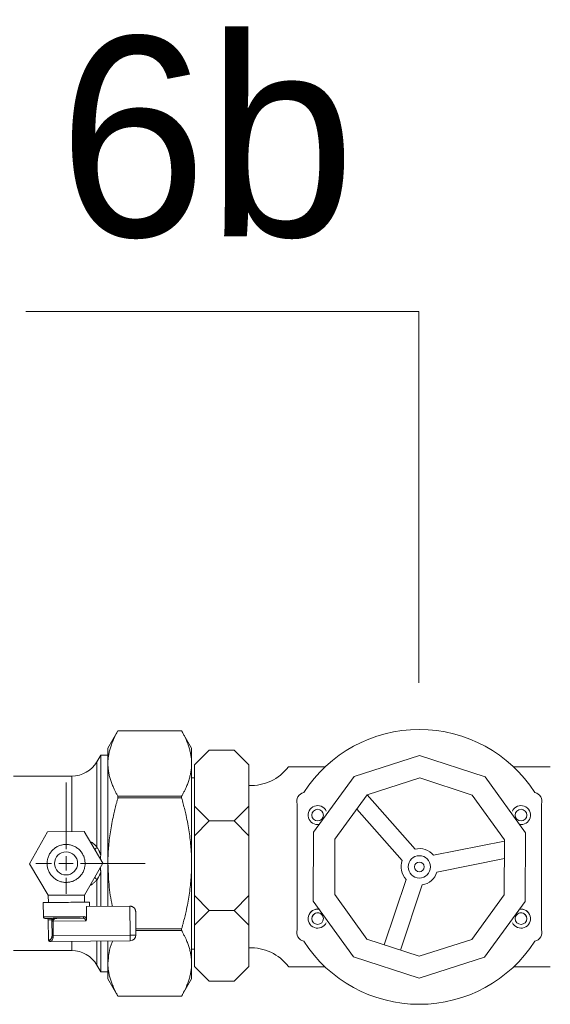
# Model space of a CAD drawing. Extents: x -34599 to 125690, y -105249 to 21518.
# Tile 37 of 64: x 113170 to 113321, y -36285 to -36005. Entities that reach past the tile are written whole.
import ezdxf

# ---------------------------------------------------------------- set-up
doc = ezdxf.new("R2010")
doc.units = 0
doc.header["$MEASUREMENT"] = 0
doc.layers.get('0').update_dxf_attribs({"linetype": 'CONTINUOUS'})
doc.layers.add('armatura', color=54, linetype='CONTINUOUS', lineweight=9)
doc.layers.add('obsypka', color=253, linetype='CONTINUOUS', lineweight=9)
doc.layers.add('tekst', color=7, linetype='CONTINUOUS')
doc.styles.get("Standard").update_dxf_attribs({"font": '-125'})

# ---------------------------------------------------------------- blocks, each defined once
blk = doc.blocks.new('SW_CENTERMARKSYMBOL_1')
at = {"color": 0, "linetype": 'Continuous', "lineweight": 0}
for p, q in [((0, 5), (0, 28.03)), ((-5, 0), (-10.5, 0)), ((0, 0), (-2.5, 0)), ((0, 0), (0, 2.5)), ((0, 0), (0, -2.5)), ((0, 0), (2.5, 0)), ((5, 0), (27.43, 0)), ((0, -5), (0, -10.5))]:
    blk.add_line(p, q, dxfattribs=at)
blk = doc.blocks.new('z2')
at = {"color": 30, "linetype": 'Continuous', "lineweight": 15}
for p, q in [((2510.9, 488.5), (2476.2, 428.4)), ((2510.9, 488.5), (2510.9, 488.5)), ((2731.6, 488.5), (2510.9, 488.5)), ((2731.6, 488.5), (2510.9, 488.5)), ((2731.6, 488.5), (2731.6, 488.5)), ((2766.3, 428.4), (2731.6, 488.5)), ((2451.2, 404.4), (2437.7, 381)), ((2437.7, 86), (2437.7, 381)), ((2451.2, 57.8), (2451.2, 404.4)), ((2476.2, 404.4), (2451.2, 404.4)), ((2351.1, 331), (2149, 331)), ((2351.1, 138.6), (2351.1, 331)), ((2776.2, 325.5), (2766.2, 325.5)), ((2776.2, -268.5), (2776.2, 325.5)), ((2510.9, 261.3), (2731.6, 261.3)), ((2510.9, 261.3), (2510.9, 255.6)), ((2731.6, 255.6), (2510.9, 255.6)), ((2731.6, 255.6), (2731.6, 261.3)), ((2204.2, 27.5), (2266.9, 138)), ((2266.9, 138), (2393.9, 139)), ((2393.9, 139), (2458.3, 29.5)), ((2268.6, -82), (2204.2, 27.5)), ((2458.3, 29.5), (2395.6, -81)), ((2437.7, -120.7), (2437.7, -29)), ((2451.2, -120.6), (2451.2, -0.9)), ((2395.6, -81), (2268.6, -82)), ((2269.6, -82), (2269.8, -108.2)), ((2394.8, -106), (2394.6, -81)), ((2252.3, -107.2), (2252.7, -157.2)), ((2552.4, -119.8), (2401.7, -121)), ((2402, -162.7), (2401.7, -121)), ((2412.4, -120.9), (2412.3, -105.9)), ((2553.2, -219.8), (2552.4, -119.8)), ((2269.5, -167), (2270.1, -237)), ((2573.2, -219.7), (2572.6, -139.7)), ((2282.3, -171.9), (2282.6, -221.9)), ((2399.1, -171), (2286.2, -171.9)), ((2286.2, -171.9), (2286.6, -221.9)), ((2573, -198.7), (2731.6, -198.7)), ((2731.6, -204.4), (2573.1, -204.4)), ((2731.6, -204.4), (2731.6, -198.7)), ((2286.6, -221.9), (2553.2, -219.8)), ((2278.6, -242), (2553.3, -239.8)), ((2351.1, -274), (2351.1, -241.4)), ((2437.7, -324), (2437.7, -240.7)), ((2451.2, -347.4), (2451.2, -240.6)), ((2766.2, -268.5), (2776.2, -268.5)), ((2149, -274), (2351.1, -274)), ((2437.7, -324), (2451.2, -347.4)), ((2451.2, -347.4), (2476.2, -347.4)), ((2476.2, -371.5), (2510.9, -431.5)), ((2731.6, -431.5), (2766.3, -371.5)), ((2510.9, -431.5), (2510.9, -431.5)), ((2510.9, -431.5), (2731.6, -431.5)), ((2510.9, -431.5), (2731.6, -431.5)), ((2731.6, -431.5), (2731.6, -431.5))]:
    blk.add_line(p, q, dxfattribs=at)
at = {"color": 30, "linetype": 'Continuous', "lineweight": 15, "flags": 128}
for points in [[(2252.7, -157.2), (2254.3, -157.1), (2259.1, -157.1), (2266.8, -157), (2277.2, -157), (2289.8, -156.9), (2304.1, -156.8), (2319.6, -156.6), (2335.7, -156.5), (2351.6, -156.4), (2366.7, -156.3), (2380.5, -156.2), (2392.3, -156.1)], [(2282.9, -166.9), (2277.2, -167), (2273, -167), (2270.4, -167), (2269.5, -167)], [(2270.1, -237), (2270.3, -237), (2271, -237), (2272.2, -237), (2273.9, -237)], [(2553.2, -219.8), (2557.1, -219.8), (2560.8, -219.8), (2564.3, -219.7), (2567.3, -219.7), (2569.8, -219.7), (2571.7, -219.7), (2572.8, -219.7), (2573.2, -219.7)], [(2553.3, -239.8), (2553.3, -239.4), (2553.3, -238.3), (2553.3, -236.4), (2553.3, -234), (2553.3, -230.9), (2553.2, -227.5), (2553.2, -223.7), (2553.2, -219.8)]]:
    blk.add_lwpolyline(points, dxfattribs=at)
at = {"color": 30, "linetype": 'Continuous', "lineweight": 15}
blk.add_circle((2331.2, 28.5), 40, dxfattribs=at)
for centre, radius, start, end in [((2351.1, 431), 100, 270, 330), ((2257.7, -157.1), 5, 180.447, 270.447), ((2264.5, -167.1), 5, 0.447, 90.447), ((2275.1, -237), 5, 180.447, 270.447), ((2553.2, -219.8), 20, 270.447, 0.447), ((2351.1, -374), 100, 30, 90)]:
    blk.add_arc(centre, radius, start, end, dxfattribs=at)
for points, knots in [([(2510.9, 488.5), (2509.9, 486.7), (2508, 483.3), (2505.3, 478.3), (2502.6, 473.2), (2500.1, 468.2), (2497.7, 463.2), (2494, 455.1), (2489.5, 443.9), (2484.6, 429.8), (2480.9, 415.9), (2478.7, 404.4), (2477.4, 395.3), (2476.7, 388.5), (2476.3, 381.7), (2476.3, 377.1), (2476.2, 374.9)], [0, 0, 0, 0, 0.046169, 0.09192, 0.137279, 0.182275, 0.226935, 0.27129, 0.398157, 0.522952, 0.643673, 0.763253, 0.822655, 0.881809, 0.940871, 1, 1, 1, 1]), ([(2766.2, 374.9), (2766.2, 376.2), (2766.2, 378.8), (2766.1, 382.6), (2765.9, 386.5), (2765.6, 390.4), (2765.2, 394.3), (2764.7, 398.2), (2763.6, 405.4), (2761.6, 415.9), (2757.9, 429.8), (2753, 443.9), (2747.8, 456.7), (2742.4, 468.1), (2737.3, 478.2), (2733.5, 485), (2731.6, 488.5)], [0, 0, 0, 0, 0.033657, 0.067362, 0.101119, 0.134932, 0.168805, 0.202743, 0.23675, 0.355824, 0.47705, 0.601098, 0.728713, 0.816876, 0.907294, 1, 1, 1, 1]), ([(2476.2, 374.9), (2476.2, 375.9), (2476.2, 378), (2476.2, 381.1), (2476.2, 384), (2476.2, 386.9), (2476.2, 389.7), (2476.2, 392.3), (2476.2, 394.9), (2476.2, 400), (2476.2, 407), (2476.2, 414.7), (2476.2, 420.8), (2476.2, 424.3), (2476.2, 426.2), (2476.2, 427.2), (2476.2, 427.9), (2476.2, 428.4), (2476.2, 428.4), (2476.2, 428.5)], [0, 0, 0, 0, 0.0303411, 0.0606586, 0.09096, 0.121253, 0.1515453, 0.1818445, 0.2121582, 0.242494, 0.366878, 0.4912867, 0.6178768, 0.7444909, 0.7956216, 0.8467012, 0.8977664, 0.9488538, 1, 1, 1, 1]), ([(2766.2, 428.5), (2766.2, 428.5), (2766.2, 423.9), (2766.2, 405.8), (2766.2, 392.3), (2766.2, 374.9)], [0, 0, 0, 0, 0.5, 0.5, 1, 1, 1, 1]), ([(2476.2, 374.9), (2476.3, 373.6), (2476.3, 371), (2476.4, 367.1), (2476.6, 363.2), (2476.9, 359.3), (2477.3, 355.4), (2477.8, 351.5), (2478.8, 344.3), (2480.9, 333.8), (2484.6, 319.9), (2489.5, 305.8), (2494.7, 293), (2500.1, 281.5), (2505.2, 271.4), (2509, 264.7), (2510.9, 261.3)], [0, 0, 0, 0, 0.0338058, 0.0675676, 0.1013151, 0.1350778, 0.1688851, 0.2027661, 0.2367497, 0.3563295, 0.4770505, 0.6018458, 0.7287132, 0.8177273, 0.9080812, 1, 1, 1, 1]), ([(2476.2, 28.5), (2476.2, 30.6), (2476.2, 34.8), (2476.2, 41.2), (2476.2, 47.5), (2476.2, 53.8), (2476.2, 60.2), (2476.2, 66.5), (2476.2, 72.8), (2476.2, 85.6), (2476.2, 104.9), (2476.2, 130.4), (2476.2, 155.7), (2476.2, 189), (2476.2, 229.1), (2476.2, 266.1), (2476.2, 293.5), (2476.2, 312.7), (2476.2, 330.5), (2476.2, 344.2), (2476.2, 354.3), (2476.2, 361.5), (2476.2, 368.4), (2476.2, 372.7), (2476.2, 374.9)], [0, 0, 0, 0, 0.015173, 0.030335, 0.045489, 0.060638, 0.075787, 0.090939, 0.106099, 0.12127, 0.183473, 0.245689, 0.308996, 0.372315, 0.500002, 0.627689, 0.690996, 0.754314, 0.816518, 0.878734, 0.909059, 0.939358, 0.969661, 1, 1, 1, 1]), ([(2731.6, 261.3), (2732.6, 263), (2734.5, 266.4), (2737.3, 271.6), (2739.9, 276.7), (2742.4, 281.7), (2744.8, 286.7), (2748.5, 294.7), (2753, 305.9), (2757.9, 320), (2761.6, 333.9), (2763.8, 345.3), (2765.1, 354.4), (2765.7, 361.3), (2766.2, 368.1), (2766.2, 372.6), (2766.2, 374.9)], [0, 0, 0, 0, 0.046635, 0.092697, 0.138189, 0.183115, 0.227481, 0.27129, 0.398883, 0.522953, 0.644157, 0.763253, 0.822711, 0.881973, 0.941062, 1, 1, 1, 1]), ([(2766.2, 374.9), (2766.2, 357.4), (2766.2, 336), (2766.2, 286.6), (2766.2, 258.7), (2766.2, 198.2), (2766.2, 165.7), (2766.2, 98.3), (2766.2, 63.4), (2766.2, 28.5)], [0, 0, 0, 0, 0.25, 0.25, 0.5, 0.5, 0.75, 0.75, 1, 1, 1, 1]), ([(2510.9, 255.6), (2509.9, 252.2), (2508, 245.4), (2505.3, 235.2), (2502.6, 225.1), (2500.1, 215), (2497.7, 205), (2494, 188.8), (2489.5, 166.6), (2484.6, 138.3), (2480.9, 110.5), (2478.7, 87.6), (2477.4, 69.3), (2476.7, 55.7), (2476.3, 42.1), (2476.3, 33), (2476.2, 28.5)], [0, 0, 0, 0, 0.046169, 0.09192, 0.137279, 0.182275, 0.226935, 0.27129, 0.398157, 0.522952, 0.643673, 0.763253, 0.822655, 0.881809, 0.940871, 1, 1, 1, 1]), ([(2766.2, 28.5), (2766.2, 31.1), (2766.2, 36.2), (2766.1, 44), (2765.9, 51.8), (2765.6, 59.6), (2765.2, 67.4), (2764.7, 75.2), (2763.6, 89.5), (2761.6, 110.5), (2757.9, 138.2), (2753, 166.5), (2747.8, 192.1), (2742.4, 215), (2737.3, 235.2), (2733.5, 248.8), (2731.6, 255.6)], [0, 0, 0, 0, 0.033657, 0.067362, 0.101119, 0.134932, 0.168805, 0.202743, 0.23675, 0.355824, 0.47705, 0.601098, 0.728713, 0.816876, 0.907294, 1, 1, 1, 1]), ([(2413.8, 105.1), (2417.2, 103.1), (2424.8, 98.6), (2432.1, 92), (2436.3, 87.5), (2437.7, 86)], [0, 0, 0, 0, 0.342388, 0.765289, 1, 1, 1, 1]), ([(2331.8, -37.3), (2327.7, -37.3), (2319.5, -36.7), (2307.2, -33.2), (2295.3, -27.2), (2284.8, -18.7), (2276.1, -8.3), (2269.9, 3.4), (2266.3, 15.7), (2265.1, 27.9), (2266.1, 40.2), (2269.6, 52.5), (2275.6, 64.4), (2284, 74.9), (2294.5, 83.6), (2306.2, 89.8), (2318.5, 93.4), (2330.7, 94.6), (2343, 93.6), (2355.3, 90.2), (2367.1, 84.1), (2377.7, 75.7), (2386.4, 65.2), (2392.6, 53.5), (2396.2, 41.2), (2397.4, 29), (2396.4, 16.7), (2392.9, 4.4), (2386.9, -7.4), (2378.5, -18), (2368, -26.6), (2356.3, -32.8), (2344, -36.5), (2335.8, -37.3), (2331.8, -37.3)], [0, 0, 0, 0, 0.029129, 0.060003, 0.09216, 0.125, 0.15784, 0.189997, 0.220871, 0.25, 0.279129, 0.310003, 0.34216, 0.375, 0.40784, 0.439997, 0.470871, 0.5, 0.529129, 0.560003, 0.59216, 0.625, 0.65784, 0.689997, 0.720871, 0.75, 0.779129, 0.810003, 0.84216, 0.875, 0.90784, 0.939997, 0.970871, 1, 1, 1, 1]), ([(2430.5, 76.7), (2430.7, 76.9), (2432.6, 78.1), (2435.3, 81.3), (2436.9, 84.4), (2437.7, 86)], [0, 0, 0, 0, 0.072862, 0.536401, 1, 1, 1, 1]), ([(2451.2, 57.8), (2451, 58.5), (2450.5, 60.1), (2449.8, 62.3), (2449, 64.5), (2448.1, 66.8), (2447.1, 69), (2446.2, 71.2), (2444.8, 74.1), (2442.9, 77.7), (2440.4, 82), (2438.6, 84.6), (2437.7, 86)], [0, 0, 0, 0, 0.066038, 0.133788, 0.2033, 0.274619, 0.347789, 0.422847, 0.499828, 0.657385, 0.824063, 1, 1, 1, 1]), ([(2451.2, 57.8), (2451.2, 57.8), (2451.2, 57.7), (2451.2, 53.9), (2450.9, 49.2), (2450.1, 44.6), (2449.9, 43.7)], [0, 0, 0, 0, 0.001269, 0.012288, 0.803614, 1, 1, 1, 1]), ([(2449.7, 14.4), (2449.8, 14.2), (2450, 12.7), (2450.5, 10), (2450.9, 6.2), (2451.2, 2.6), (2451.2, 0.2), (2451.2, -0.9)], [0, 0, 0, 0, 0.038106, 0.302938, 0.533339, 0.787955, 1, 1, 1, 1]), ([(2491.8, -120.3), (2491.6, -119.8), (2485.6, -95), (2478.9, -45.2), (2477.1, 4.2), (2476.2, 28.5)], [0, 0, 0, 0, 0.009202, 0.51314, 1, 1, 1, 1]), ([(2476.2, -120.4), (2476.2, -105.4), (2476.2, -74), (2476.2, -23.9), (2476.2, 11), (2476.2, 28.5)], [0, 0, 0, 0, 0.313947, 0.656974, 1, 1, 1, 1]), ([(2731.6, -198.7), (2732.6, -195.2), (2734.5, -188.4), (2737.3, -178.1), (2739.9, -168), (2742.4, -157.9), (2744.8, -148), (2748.5, -131.8), (2753, -109.6), (2757.9, -81.3), (2761.6, -53.6), (2763.8, -30.6), (2765.1, -12.4), (2765.7, 1.2), (2766.2, 14.9), (2766.2, 23.9), (2766.2, 28.5)], [0, 0, 0, 0, 0.0466354, 0.0926969, 0.1381887, 0.1831151, 0.2274806, 0.27129, 0.3988832, 0.5229525, 0.6441567, 0.7632532, 0.8227107, 0.8819727, 0.9410617, 1, 1, 1, 1]), ([(2766.2, 28.5), (2766.2, -6.4), (2766.2, -41.3), (2766.2, -108.8), (2766.2, -141.3), (2766.2, -201.8), (2766.2, -229.7), (2766.2, -279.1), (2766.2, -300.5), (2766.2, -317.9)], [0, 0, 0, 0, 0.25, 0.25, 0.5, 0.5, 0.75, 0.75, 1, 1, 1, 1]), ([(2437.7, -29), (2435.6, -31.2), (2431.5, -35.6), (2423.5, -42.2), (2417.6, -46.6), (2414, -48.6), (2414, -48.6)], [0, 0, 0, 0, 0.324517, 0.647769, 0.999271, 1, 1, 1, 1]), ([(2437.7, -29), (2436.9, -27.5), (2435.3, -24.4), (2432.6, -21.1), (2430.7, -19.9), (2430.4, -19.7)], [0, 0, 0, 0, 0.458746, 0.917449, 1, 1, 1, 1]), ([(2437.7, -29), (2438.2, -28.3), (2439.1, -27), (2440.5, -24.8), (2441.8, -22.7), (2443, -20.6), (2444.1, -18.5), (2445.4, -15.9), (2446.9, -12.7), (2448.5, -8.8), (2450, -4.9), (2450.8, -2.2), (2451.2, -0.9)], [0, 0, 0, 0, 0.091603, 0.179967, 0.265095, 0.346995, 0.425675, 0.501151, 0.633111, 0.760076, 0.882284, 1, 1, 1, 1]), ([(2252.3, -107.2), (2252.3, -107.2), (2254.4, -107.1), (2262.4, -107.1), (2268.3, -107), (2283.1, -106.9), (2292, -106.8), (2311.4, -106.7), (2321.8, -106.6), (2342.8, -106.4), (2353.2, -106.4), (2372.6, -106.2), (2381.5, -106.1), (2396.3, -106), (2402.2, -106), (2410.2, -105.9), (2412.3, -105.9), (2412.3, -105.9)], [0, 0, 0, 0, 0.125, 0.125, 0.25, 0.25, 0.375, 0.375, 0.5, 0.5, 0.625, 0.625, 0.75, 0.75, 0.875, 0.875, 1, 1, 1, 1]), ([(2552.4, -119.8), (2552.5, -119.8), (2553.8, -119.8), (2556.4, -120.1), (2560.1, -121.2), (2563.7, -123), (2566.8, -125.6), (2569.4, -128.7), (2570.9, -131.7), (2571.8, -134.4), (2572.4, -136.8), (2572.5, -138.6), (2572.6, -139.7)], [0, 0, 0, 0, 0.0040905, 0.1023385, 0.205241, 0.3198909, 0.4486112, 0.5761181, 0.7254154, 0.7958641, 0.8873916, 1, 1, 1, 1]), ([(2388.6, -161.1), (2378.5, -161.2), (2365.2, -161.3), (2335.7, -161.5), (2320.2, -161.6), (2291.8, -161.8), (2279.6, -161.9), (2262.3, -162.1), (2257.7, -162.1), (2257.7, -162.1)], [0, 0, 0, 0, 0.25, 0.25, 0.5, 0.5, 0.75, 0.75, 1, 1, 1, 1]), ([(2282.3, -171.9), (2282.3, -171.6), (2282.3, -170.9), (2282.3, -169.9), (2282.5, -168.9), (2282.7, -167.9), (2282.8, -167.3), (2282.9, -166.9)], [0, 0, 0, 0, 0.193431, 0.388559, 0.587014, 0.790348, 1, 1, 1, 1]), ([(2302.9, -161.8), (2302.1, -161.8), (2300.6, -161.8), (2298.5, -161.9), (2296.6, -162.1), (2294.9, -162.3), (2293.4, -162.6), (2292.1, -162.9), (2290.4, -163.4), (2288.4, -164.1), (2286.4, -165), (2284.9, -165.8), (2283.8, -166.4), (2283.2, -166.8), (2282.9, -166.9)], [0, 0, 0, 0, 0.103837, 0.199249, 0.286208, 0.364924, 0.435758, 0.499143, 0.555433, 0.69169, 0.805668, 0.87541, 0.939895, 1, 1, 1, 1]), ([(2302.9, -161.8), (2299.1, -161.8), (2293.3, -162.3), (2287.5, -166.2), (2286.2, -170), (2286.2, -171.9)], [0.230554, 0.230554, 0.230554, 0.230554, 0.3594518, 0.4453837, 0.5313156, 0.5313156, 0.5313156, 0.5313156]), ([(2399.1, -171), (2399.1, -169.8), (2398.7, -167.3), (2396.1, -162.4), (2392, -161.1), (2388.6, -161.1)], [1.1868005, 1.1868005, 1.1868005, 1.1868005, 1.2428325, 1.2990594, 1.4489977, 1.4489977, 1.4489977, 1.4489977]), ([(2392.3, -156.1), (2392.7, -156.1), (2393.4, -156.1), (2394.4, -156.2), (2395.4, -156.4), (2396.3, -156.7), (2397.2, -157.1), (2398.2, -157.7), (2399.2, -158.5), (2400.3, -159.7), (2401.3, -161.1), (2401.8, -162.2), (2402, -162.7)], [0, 0, 0, 0, 0.088234, 0.174564, 0.259279, 0.342685, 0.4251, 0.506857, 0.636458, 0.76048, 0.880932, 1, 1, 1, 1]), ([(2402, -162.7), (2402, -163.1), (2402, -163.8), (2401.8, -164.9), (2401.6, -166), (2401.1, -167.4), (2400.4, -169.1), (2399.6, -170.4), (2399.1, -171)], [0, 0, 0, 0, 0.122359, 0.2456954, 0.3710052, 0.4992388, 0.7376557, 1, 1, 1, 1]), ([(2766.2, -317.9), (2766.2, -316.7), (2766.2, -314.1), (2766.1, -310.2), (2765.9, -306.3), (2765.6, -302.4), (2765.2, -298.5), (2764.7, -294.6), (2763.6, -287.4), (2761.6, -276.9), (2757.9, -263.1), (2753, -248.9), (2747.8, -236.1), (2742.4, -224.7), (2737.3, -214.6), (2733.5, -207.8), (2731.6, -204.4)], [0, 0, 0, 0, 0.033657, 0.067362, 0.101119, 0.134932, 0.168805, 0.202743, 0.23675, 0.355824, 0.47705, 0.601098, 0.728713, 0.816876, 0.907294, 1, 1, 1, 1]), ([(2273.9, -237), (2274.1, -237), (2274.4, -237), (2274.9, -236.8), (2275.4, -236.6), (2276, -236.3), (2276.8, -235.7), (2277.9, -234.6), (2279.4, -232.8), (2280.7, -230.6), (2281.6, -228.2), (2282.2, -226), (2282.6, -224), (2282.6, -222.6), (2282.6, -221.9)], [0, 0, 0, 0, 0.051465, 0.102788, 0.15419, 0.205888, 0.258095, 0.387027, 0.513214, 0.64006, 0.761667, 0.844742, 0.923354, 1, 1, 1, 1]), ([(2286.6, -221.9), (2286.6, -222.3), (2286.6, -223.2), (2286.6, -224.5), (2286.4, -225.8), (2286.3, -227.2), (2286, -228.5), (2285.6, -230.6), (2284.9, -233.3), (2283.9, -235.8), (2283, -237.6), (2282.4, -238.7), (2281.7, -239.7), (2281, -240.6), (2280.1, -241.4), (2279.3, -241.9), (2278.9, -241.9), (2278.6, -242)], [0, 0, 0, 0, 0.0392085, 0.0795385, 0.1210485, 0.163792, 0.2078179, 0.2531712, 0.3690156, 0.504473, 0.5609919, 0.6286855, 0.6905422, 0.7524189, 0.8431592, 0.9256744, 1, 1, 1, 1]), ([(2278.6, -242), (2278.4, -242), (2277.9, -242), (2277.2, -242), (2276.7, -242), (2276.2, -242), (2275.8, -242), (2275.5, -242), (2275.3, -242), (2275.1, -242), (2275.1, -242), (2275.1, -242)], [0, 0, 0, 0, 0.111927, 0.223256, 0.334153, 0.444789, 0.555333, 0.665956, 0.776829, 0.888121, 1, 1, 1, 1]), ([(2476.2, -317.9), (2477.1, -305.8), (2478.9, -281.1), (2486, -255.1), (2492.7, -241.6), (2493.4, -240.3)], [0, 0, 0, 0, 0.465794, 0.947925, 1, 1, 1, 1]), ([(2476.2, -317.9), (2476.2, -308.6), (2476.2, -289.9), (2476.2, -263.1), (2476.2, -245.1), (2476.2, -240.4)], [0, 0, 0, 0, 0.424625, 0.84925, 1, 1, 1, 1]), ([(2476.2, -371.5), (2476.2, -371.5), (2476.2, -371.5), (2476.2, -371.4), (2476.2, -371.2), (2476.2, -370.8), (2476.2, -370.4), (2476.2, -370), (2476.2, -369.4), (2476.2, -368.7), (2476.2, -367.1), (2476.2, -363.8), (2476.2, -357.7), (2476.2, -350), (2476.2, -342.3), (2476.2, -335.5), (2476.2, -330), (2476.2, -324.2), (2476.2, -320), (2476.2, -317.9)], [0, 0, 0, 0, 0.028415, 0.0568093, 0.0851891, 0.1135606, 0.1419302, 0.1703042, 0.1986888, 0.2270903, 0.2555149, 0.3821052, 0.5087197, 0.6331039, 0.757513, 0.8181512, 0.8787377, 0.9393336, 1, 1, 1, 1]), ([(2476.2, -317.9), (2476.3, -319.2), (2476.3, -321.8), (2476.4, -325.7), (2476.6, -329.6), (2476.9, -333.5), (2477.3, -337.4), (2477.8, -341.3), (2478.8, -348.5), (2480.9, -359), (2484.6, -372.9), (2489.5, -387), (2494.7, -399.8), (2500.1, -411.3), (2505.2, -421.4), (2509, -428.1), (2510.9, -431.5)], [0, 0, 0, 0, 0.033806, 0.067568, 0.101315, 0.135078, 0.168885, 0.202766, 0.23675, 0.356329, 0.477051, 0.601846, 0.728713, 0.817727, 0.908081, 1, 1, 1, 1]), ([(2731.6, -431.5), (2732.6, -429.8), (2734.5, -426.4), (2737.3, -421.2), (2739.9, -416.2), (2742.4, -411.1), (2744.8, -406.2), (2748.5, -398.1), (2753, -387), (2757.9, -372.8), (2761.6, -359), (2763.8, -347.5), (2765.1, -338.4), (2765.7, -331.6), (2766.2, -324.7), (2766.2, -320.2), (2766.2, -317.9)], [0, 0, 0, 0, 0.046635, 0.092697, 0.138189, 0.183115, 0.227481, 0.27129, 0.398883, 0.522953, 0.644157, 0.763253, 0.822711, 0.881973, 0.941062, 1, 1, 1, 1]), ([(2766.2, -317.9), (2766.2, -335.4), (2766.2, -348.9), (2766.2, -366.9), (2766.2, -371.5), (2766.2, -371.5)], [0, 0, 0, 0, 0.5, 0.5, 1, 1, 1, 1])]:
    blk.add_open_spline(points, degree=3, knots=knots, dxfattribs=at)
for points in [[(2282.9, -166.9), (2282.9, -164.3), (2281, -161.9), (2278.9, -161.9)], [(2388.6, -161.1), (2389.6, -161.1), (2391.5, -160), (2392.3, -157.4), (2392.3, -156.1)], [(2282.3, -171.9), (2283.2, -171.9), (2284.7, -171.9), (2286.2, -171.9)], [(2278.6, -242), (2277.4, -242), (2275, -240.9), (2273.9, -238.3), (2273.9, -237)], [(2286.6, -221.9), (2285.1, -221.9), (2283.6, -221.9), (2282.6, -221.9)]]:
    blk.add_open_spline(points, degree=3, dxfattribs=at)
at = {"color": 30, "linetype": 'Continuous', "lineweight": 0, "xscale": 10, "yscale": 10, "zscale": 10}
blk.add_blockref('SW_CENTERMARKSYMBOL_1', (2331.2, 28.5), dxfattribs=at)

msp = doc.modelspace()

# ---------------------------------------------------------------- linework, layer by layer
at = {"color": 7, "lineweight": 13}
msp.add_line((113283.68976, -36193.53715, -0.92764), (113283.68976, -36087.86212, -0.92764), dxfattribs=at)
at = {"color": 7, "linetype": 'Continuous', "lineweight": 5}
for p, q in [((113219.8444, -36220.62201, -1.21077), (113219.02321, -36220.62201, -1.21077)), ((113219.8444, -36269.40013, -1.21077), (113219.8444, -36220.62201, -1.21077)), ((113219.02321, -36269.40013, -1.21077), (113219.8444, -36269.40013, -1.21077))]:
    msp.add_line(p, q, dxfattribs=at)
at = {"color": 30, "linetype": 'Continuous', "lineweight": 5}
for points in [[(113219.02322, -36212.16385, -1.21077), (113219.02322, -36212.16385, -1.21077), (113219.02322, -36212.54119, -1.21077), (113219.02322, -36214.02498, -1.21077), (113219.02322, -36215.13131, -1.21077), (113219.02322, -36217.99777, -1.21077), (113219.02322, -36219.75768, -1.21077), (113219.02322, -36223.81147, -1.21077), (113219.02322, -36226.10503, -1.21077), (113219.02322, -36228.58746, -1.21077)], [(113219.02322, -36228.58746, -1.21077), (113219.02322, -36231.06989, -1.21077), (113219.02322, -36233.74079, -1.21077), (113219.02322, -36239.27837, -1.21077), (113219.02322, -36242.14461, -1.21077), (113219.02322, -36247.87753, -1.21077), (113219.02322, -36250.74377, -1.21077), (113219.02322, -36256.28134, -1.21077), (113219.02322, -36258.95225, -1.21077), (113219.02322, -36261.43468, -1.21077)], [(113219.02322, -36261.43468, -1.21077), (113219.02322, -36263.91711, -1.21077), (113219.02322, -36266.21067, -1.21077), (113219.02322, -36270.26445, -1.21077), (113219.02322, -36272.02436, -1.21077), (113219.02322, -36274.89083, -1.21077), (113219.02322, -36275.99715, -1.21077), (113219.02322, -36277.48094, -1.21077), (113219.02322, -36277.85829, -1.21077), (113219.02322, -36277.85829, -1.21077)]]:
    msp.add_open_spline(points, degree=3, knots=[0, 0, 0, 0, 0.25, 0.25, 0.5, 0.5, 0.75, 0.75, 1, 1, 1, 1], dxfattribs=at)
at = {"layer": 'armatura', "color": 7, "lineweight": 5}
for p, q in [((113219.8444, -36216.97549, -1.21077), (113224.04062, -36212.77926, -1.21077)), ((113224.04062, -36212.77926, -1.21077), (113231.10024, -36212.77926, -1.21077)), ((113235.29647, -36216.97549, -1.21077), (113231.10024, -36212.77926, -1.21077)), ((113219.8444, -36216.97549, -1.21077), (113219.8444, -36228.72819, -1.21077)), ((113235.29647, -36216.97549, -1.21077), (113235.29647, -36228.72819, -1.21077)), ((113235.29647, -36216.97549, -1.21077), (113235.29647, -36228.72819, -1.21077)), ((113246.56735, -36217.51435, -1.21077), (113257.00143, -36217.51435, -1.21077)), ((113321.12256, -36217.51435, -1.21077), (113310.68849, -36217.51435, -1.21077)), ((113282.63526, -36240.93807, -1.21077), (113269.02961, -36225.49819, -1.21077)), ((113219.8444, -36228.72819, -1.21077), (113224.04062, -36232.92442, -1.21077)), ((113235.29647, -36228.72819, -1.21077), (113231.10024, -36232.92442, -1.21077)), ((113235.29647, -36237.12065, -1.21077), (113235.29647, -36228.72819, -1.21077)), ((113249.04408, -36263.88935, -1.21077), (113249.04408, -36228.09172, -1.21077)), ((113278.9848, -36244.15485, -1.21077), (113266.09018, -36229.52185, -1.21077)), ((113318.64583, -36263.88935, -1.21077), (113318.64583, -36228.09172, -1.21077)), ((113219.8444, -36237.12065, -1.21077), (113224.04062, -36232.92442, -1.21077)), ((113231.10024, -36232.92442, -1.21077), (113224.04062, -36232.92442, -1.21077)), ((113235.29647, -36237.12065, -1.21077), (113231.10024, -36232.92442, -1.21077)), ((113219.8444, -36237.12065, -1.21077), (113219.8444, -36239.9321, -1.21077)), ((113235.29647, -36237.12065, -1.21077), (113235.29647, -36239.9321, -1.21077)), ((113235.29647, -36237.12065, -1.21077), (113235.29647, -36239.9321, -1.21077)), ((113219.8444, -36239.9321, -1.21077), (113219.8444, -36254.1847, -1.21077)), ((113235.29647, -36239.9321, -1.21077), (113235.29647, -36254.1847, -1.21077)), ((113235.29647, -36239.9321, -1.21077), (113235.29647, -36254.1847, -1.21077)), ((113287.86478, -36242.69936, -1.21077), (113308.07271, -36238.62967, -1.21077)), ((113288.82537, -36247.46914, -1.21077), (113308.05975, -36243.59551, -1.21077)), ((113280.07424, -36249.5644, -1.21077), (113273.81467, -36268.14991, -1.21077)), ((113284.68528, -36251.1174, -1.21077), (113278.43829, -36269.66557, -1.21077)), ((113219.8444, -36254.1847, -1.21077), (113224.04062, -36258.38093, -1.21077)), ((113235.29647, -36254.1847, -1.21077), (113231.10024, -36258.38093, -1.21077)), ((113235.29647, -36262.57716, -1.21077), (113235.29647, -36254.1847, -1.21077)), ((113219.8444, -36262.57716, -1.21077), (113224.04062, -36258.38093, -1.21077)), ((113231.10024, -36258.38093, -1.21077), (113224.04062, -36258.38093, -1.21077)), ((113235.29647, -36262.57716, -1.21077), (113231.10024, -36258.38093, -1.21077)), ((113219.8444, -36262.57716, -1.21077), (113219.8444, -36274.32986, -1.21077)), ((113235.29647, -36262.57716, -1.21077), (113235.29647, -36274.32986, -1.21077)), ((113235.29647, -36262.57716, -1.21077), (113235.29647, -36274.32986, -1.21077)), ((113219.8444, -36274.32986, -1.21077), (113224.04062, -36278.52609, -1.21077)), ((113235.29647, -36274.32986, -1.21077), (113231.10024, -36278.52609, -1.21077)), ((113246.56735, -36274.46673, -1.21077), (113257.00143, -36274.46673, -1.21077)), ((113321.12256, -36274.46673, -1.21077), (113310.68849, -36274.46673, -1.21077)), ((113224.04062, -36278.52609, -1.21077), (113231.10024, -36278.52609, -1.21077))]:
    msp.add_line(p, q, dxfattribs=at)
at = {"layer": 'armatura', "color": 7, "lineweight": 5, "elevation": -1.21077}
for points in [[(113283.92775, -36214.26006), (113302.56264, -36220.36871), (113314.04802, -36236.26403), (113313.99685, -36255.87454), (113302.42868, -36271.7097), (113283.76216, -36277.72101), (113265.12727, -36271.61236), (113253.64189, -36255.71705), (113253.69307, -36236.10654), (113265.26123, -36220.27138)], [(113283.97743, -36220.66915), (113298.88534, -36225.55607), (113308.07364, -36238.27232), (113308.0327, -36253.96073), (113298.77817, -36266.62886), (113283.84496, -36271.43791), (113268.93704, -36266.55099), (113259.74874, -36253.83474), (113259.78968, -36238.14633), (113269.04421, -36225.4782)]]:
    msp.add_lwpolyline(points, close=True, dxfattribs=at)
at = {"layer": 'armatura', "color": 7, "lineweight": 5}
for centre, radius in [((113254.90428, -36231.24866, -1.21077), 1.65182), ((113312.78563, -36231.24866, -1.21077), 1.65182), ((113283.84496, -36245.99054, -1.21077), 3.18227), ((113283.84496, -36245.99054, -1.21077), 1.3825), ((113254.90428, -36260.73242, -1.21077), 1.65182), ((113312.78563, -36260.73242, -1.21077), 1.65182)]:
    msp.add_circle(centre, radius, dxfattribs=at)
for centre, radius, start, end in [((113283.84496, -36245.99054, -1.21077), 39.13398, 32.7822945, 147.2177055), ((113235.75568, -36209.25272, -1.21077), 13.60687, 268.0659997, 322.615138), ((113251.58219, -36227.36362, -1.21077), 2.64048, 103.9935607, 196.0064393), ((113316.10772, -36227.36362, -1.21077), 2.64048, 343.9935607, 76.0064393), ((113254.90428, -36231.24866, -1.21077), 2.70714, 25.0458506, 280.9671272), ((113312.78563, -36231.24866, -1.21077), 2.70714, 259.0328728, 154.9541494), ((113283.84496, -36245.99054, -1.21077), 5.19527, 39.3084026, 103.4647062), ((113283.84496, -36245.99054, -1.21077), 5.19527, 159.3084026, 223.4647062), ((113283.84496, -36245.99054, -1.21077), 5.19527, 279.3084026, 343.4647062), ((113254.90428, -36260.73242, -1.21077), 2.70714, 79.0328728, 334.9541494), ((113254.90428, -36260.73242, -1.21077), 2.70714, 79.0328728, 205.8456578), ((113254.90428, -36260.73242, -1.21077), 1.65182, 36.8185858, 203.1814142), ((113312.78563, -36260.73242, -1.21077), 2.70714, 205.0458506, 100.9671272), ((113312.78563, -36260.73242, -1.21077), 1.65182, 336.8185858, 143.1814142), ((113312.78563, -36260.73242, -1.21077), 2.70714, 334.1543422, 100.9671272), ((113251.58219, -36264.61745, -1.21077), 2.64048, 163.9935607, 256.0064393), ((113316.10772, -36264.61745, -1.21077), 2.64048, 283.9935607, 16.0064393), ((113283.84496, -36245.99054, -1.21077), 39.13398, 212.7822945, 327.2177055), ((113235.75568, -36282.61566, -1.21077), 13.60687, 37.384862, 91.9340003)]:
    msp.add_arc(centre, radius, start, end, dxfattribs=at)
at = {"layer": 'obsypka', "lineweight": 13}
msp.add_line((113171.86249, -36087.86212, -0.92764), (113283.68976, -36087.86212, -0.92764), dxfattribs=at)

# ---------------------------------------------------------------- block references
at = {"linetype": 'ByBlock', "lineweight": 5, "xscale": 0.08211805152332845, "yscale": 0.08211805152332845, "zscale": 0.08211805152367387}
msp.add_blockref('z2', (112991.86476, -36247.34851, -1.21077), dxfattribs=at)

# ---------------------------------------------------------------- texts
at = {"layer": 'tekst', "lineweight": 13, "insert": (113265.62315, -36009.6359, -0.92764), "char_height": 56.818094, "width": 16239.7521666, "attachment_point": 3}
msp.add_mtext('6b', dxfattribs=at)

doc.saveas('drawing.dxf')
